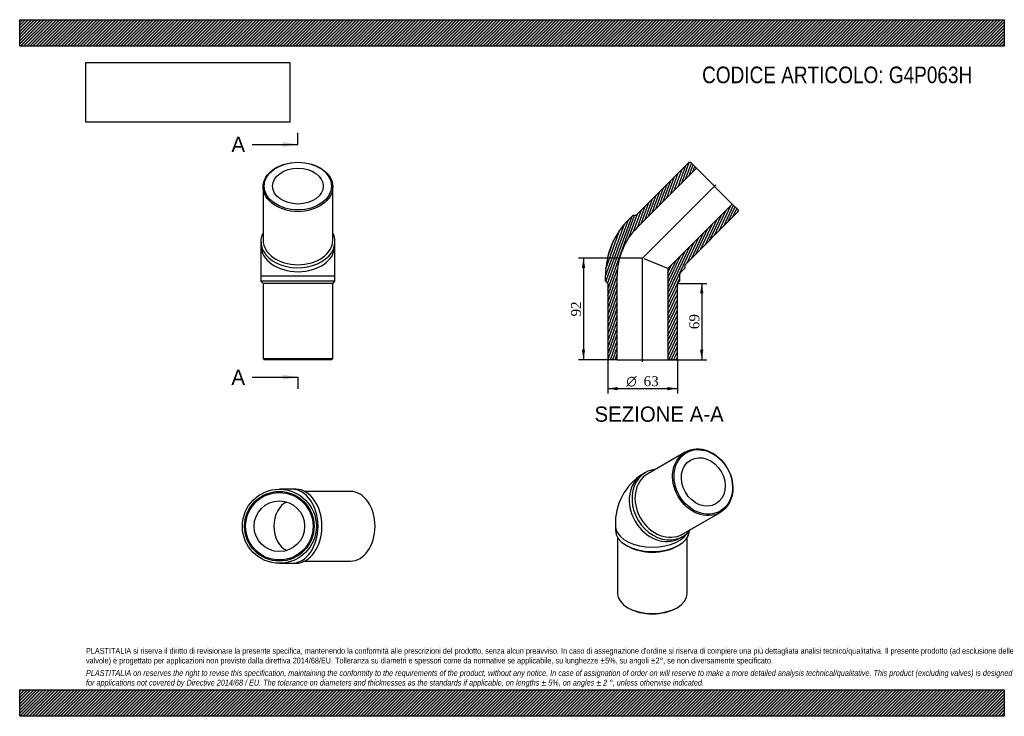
# Model space of a CAD drawing. Header units: millimetres. Extents: x 0 to 891, y 0 to 630.
import ezdxf
from ezdxf.enums import TextEntityAlignment as Align
from ezdxf.lldxf.tags import DXFTag

# ---------------------------------------------------------------- set-up
doc = ezdxf.new("R2010")
doc.units = ezdxf.units.MM
doc.header["$LTSCALE"] = 3
for name, color, linetype in [('Default', 7, 'Continuous'), ('DV4_Default', 7, 'Continuous'), ('G4P063H', 7, 'Continuous')]:
    doc.layers.add(name, color=color, linetype=linetype)
doc.styles.add('SEACAD_Solid_Edge_ANSI', font='seans.ttf')
doc.styles.add('SEACAD_Solid_Edge_ANSI1_Symbols', font='semeca1.ttf')
doc.styles.add('SEACAD_Times_New_Roman', font='times.ttf')
tags = doc.linetypes.add('CENTER2', pattern=[28.575000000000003, 19.05, -3.175, 3.175, -3.175]).pattern_tags.tags
tags[10:11] = [DXFTag(74, 4), DXFTag(75, 0), DXFTag(340, '0'), DXFTag(46, 0.0), DXFTag(50, 0.0), DXFTag(44, 0.0), DXFTag(45, 0.0)]
tags[8:9] = [DXFTag(74, 4), DXFTag(75, 0), DXFTag(340, '0'), DXFTag(46, 0.0), DXFTag(50, 0.0), DXFTag(44, 0.0), DXFTag(45, 0.0)]
tags[6:7] = [DXFTag(74, 4), DXFTag(75, 0), DXFTag(340, '0'), DXFTag(46, 0.0), DXFTag(50, 0.0), DXFTag(44, 0.0), DXFTag(45, 0.0)]
tags[4:5] = [DXFTag(74, 4), DXFTag(75, 0), DXFTag(340, '0'), DXFTag(46, 0.0), DXFTag(50, 0.0), DXFTag(44, 0.0), DXFTag(45, 0.0)]
doc.dimstyles.new('ANSImm', dxfattribs={"dimtxt": 9, "dimasz": 9, "dimexe": 4.5, "dimexo": 0, "dimgap": 2.25, "dimtad": 1, "dimdsep": 46, "dimtxsty": 'SEACAD_Times_New_Roman', "dimblk1": '_SE_FILLED', "dimblk2": '_SE_FILLED', "dimsah": 1, "dimcen": 4.5, "dimazin": 0, "dimtfac": 0.85, "dimtdec": 3, "dimtofl": 0, "dimtmove": 0, "dimatfit": 3, "dimfxl": 1, "dimarcsym": 0})
picture_1 = doc.add_image_def('image1.jpg', size_in_pixel=(4302, 1260))
pattern_1 = [(45, (0, 0), (-1.414213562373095, 1.414213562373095), [])]

# ---------------------------------------------------------------- blocks, each defined once
blk = doc.blocks.new('SE')
at = {"layer": 'G4P063H', "color": 7, "linetype": 'Continuous'}
for p, q in [((602.3298700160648, 238.950582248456), (568.3298749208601, 219.3206669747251)), ((566.3298747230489, 220.4753671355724), (563.8298750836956, 219.0319910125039)), ((599.8298856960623, 164.7610727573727), (633.829880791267, 184.3909880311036)), ((539.0798831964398, 172.3373904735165), (539.0798835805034, 168.2549073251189)), ((541.0798841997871, 161.6721024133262), (541.0798889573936, 111.1001434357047)), ((597.3298865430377, 161.0082955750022), (599.829886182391, 162.4516716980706)), ((604.0798889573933, 111.1001493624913), (604.0798841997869, 161.6721083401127)), ((548.8918034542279, 154.5785946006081), (550.3060173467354, 153.7620978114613)), ((594.8537525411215, 153.762102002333), (596.2679662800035, 154.5785990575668)), ((550.3060225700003, 98.2403269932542), (551.0131295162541, 97.83207859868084)), ((594.1466508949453, 97.832082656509), (594.8537577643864, 98.24033118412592))]:
    blk.add_line(p, q, dxfattribs=at)
blk.add_arc((591.0491688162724, 174.6981454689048), 52.02287777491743, 121.5483412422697, 182.6009280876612, dxfattribs=at)
for centre, major_axis, ratio in [((618.0798754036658, 211.6707851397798), (15.75000538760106, -27.27979710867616), 0.8164965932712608), ((618.5798753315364, 211.9594603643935), (-15.25000521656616, 26.41377180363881), 0.8164965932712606), ((618.5798753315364, 211.9594603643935), (11.45000391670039, -19.83197948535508), 0.8164965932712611)]:
    blk.add_ellipse(centre, major_axis=major_axis, ratio=ratio, dxfattribs=at)
for centre, major_axis, ratio, start_param, end_param in [((583.0798804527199, 191.4635194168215), (-16.75000572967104, 29.01184771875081), 0.8164965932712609, 5.935895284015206, 6.283185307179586), ((580.5798808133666, 190.020143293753), (-16.75000572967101, 29.01184771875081), 0.8164965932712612, 0, 3.141592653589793), ((583.0798804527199, 191.4635194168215), (-16.75000572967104, 29.01184771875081), 0.8164965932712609, 1.59551582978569e-15, 3.488882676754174), ((584.0798803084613, 192.0408698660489), (15.75000538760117, -27.27979710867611), 0.8164965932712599, 3.141592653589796, 6.283185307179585), ((572.5798831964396, 172.3373936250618), (33.49999999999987, 3.151545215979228e-06), 0.5773502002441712, 3.141565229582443, 5.918548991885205), ((572.5798835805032, 168.2549104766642), (-33.49999999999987, -3.151545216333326e-06), 0.5773502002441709, 0, 3.116710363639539), ((572.5798837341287, 166.6219172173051), (-31.49999999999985, -2.963393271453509e-06), 0.577350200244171, 0.7853979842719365, 2.356194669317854), ((572.5798889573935, 111.100146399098), (31.49999999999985, 2.963393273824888e-06), 0.5773502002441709, 3.141592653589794, 6.283185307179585), ((572.5798890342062, 110.2836497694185), (-30.49999999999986, -2.869317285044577e-06), 0.5773502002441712, 0.785397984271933, 2.356194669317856)]:
    blk.add_ellipse(centre, major_axis=major_axis, ratio=ratio, start_param=start_param, end_param=end_param, dxfattribs=at)
blk = doc.blocks.new('SE1')
at = {"layer": 'G4P063H', "color": 7, "linetype": 'Continuous'}
for p, q in [((220.2911467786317, 478.7951501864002), (220.2911467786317, 430.711889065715)), ((283.2911467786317, 430.711889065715), (283.2911467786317, 478.7951501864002)), ((218.2911467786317, 429.297675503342), (218.2911467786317, 425.7621415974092)), ((285.2911467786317, 425.7621415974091), (285.2911467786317, 429.2976755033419)), ((218.2911467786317, 425.7621415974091), (218.2911467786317, 398.4484330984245)), ((285.2911467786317, 398.4484330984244), (285.2911467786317, 425.7621415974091)), ((218.2911467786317, 398.4484330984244), (285.2911467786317, 398.4484330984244)), ((218.2911467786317, 398.4484330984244), (218.2911467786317, 393.4484330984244)), ((285.2911467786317, 393.4484330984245), (218.2911467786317, 393.4484330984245)), ((218.2911467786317, 393.4484330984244), (220.2911467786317, 391.4484330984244)), ((283.2911467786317, 391.4484330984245), (285.2911467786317, 393.4484330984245)), ((285.2911467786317, 393.4484330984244), (285.2911467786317, 398.4484330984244)), ((283.2911467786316, 391.4484330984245), (220.2911467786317, 391.4484330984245)), ((220.2911467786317, 391.4484330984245), (220.2911467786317, 323.4484330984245)), ((283.2911467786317, 323.4484330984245), (283.2911467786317, 391.4484330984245)), ((220.2911467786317, 323.4484330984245), (283.2911467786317, 323.4484330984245)), ((220.2911467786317, 323.4484330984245), (221.2911467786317, 322.4484330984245)), ((282.2911467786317, 322.4484330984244), (221.2911467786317, 322.4484330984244)), ((282.2911467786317, 322.4484330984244), (283.2911467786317, 323.4484330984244))]:
    blk.add_line(p, q, dxfattribs=at)
for centre, major_axis, ratio in [((251.7911467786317, 478.7951501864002), (31.49999999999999, -1.387778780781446e-14), 0.7071067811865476), ((251.7911467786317, 479.5022569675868), (-30.5, 1.387778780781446e-14), 0.707106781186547), ((251.7911467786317, 479.5022569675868), (-22.90000000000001, -1.387778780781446e-14), 0.7071067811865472)]:
    blk.add_ellipse(centre, major_axis=major_axis, ratio=ratio, dxfattribs=at)
for centre, major_axis, ratio, start_param, end_param in [((251.7911467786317, 429.2976755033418), (33.50000000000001, 1.908195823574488e-14), 0.7071067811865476, 2.794302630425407, 6.283185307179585), ((251.7911467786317, 429.2976755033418), (33.50000000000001, 1.908195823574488e-14), 0.7071067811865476, 3.993776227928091e-15, 0.3472900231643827), ((251.7911467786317, 430.711889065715), (31.5, 0), 0.7071067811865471, 3.141592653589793, 6.283185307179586), ((251.7911467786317, 425.7621415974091), (33.50000000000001, 2.949029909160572e-14), 0.7071067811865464, 3.141592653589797, 6.283185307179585)]:
    blk.add_ellipse(centre, major_axis=major_axis, ratio=ratio, start_param=start_param, end_param=end_param, dxfattribs=at)
blk = doc.blocks.new('SE2')
at = {"layer": 'G4P063H', "color": 7, "linetype": 'Continuous'}
for p, q in [((246.2916717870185, 205.3633058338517), (234.9779632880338, 205.3633058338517)), ((249.8272056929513, 205.3633058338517), (246.2916717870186, 205.3633058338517)), ((299.3246803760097, 203.3633058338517), (257.8894634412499, 203.3633058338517)), ((234.9779632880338, 138.3633058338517), (246.2916717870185, 138.3633058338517)), ((246.2916717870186, 138.3633058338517), (249.8272056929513, 138.3633058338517)), ((257.8894634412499, 140.3633058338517), (299.3246803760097, 140.3633058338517))]:
    blk.add_line(p, q, dxfattribs=at)
for radius in [33.5, 31.49999999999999, 30.49999999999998, 22.9]:
    blk.add_circle((234.9779632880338, 171.8633058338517), radius, dxfattribs=at)
for centre, major_axis, ratio, start_param, end_param in [((246.2916717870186, 171.8633058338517), (-2.081668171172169e-14, -33.50000000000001), 0.7071067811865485, 0, 3.141592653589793), ((249.8272056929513, 171.8633058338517), (-2.081668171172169e-14, -33.50000000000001), 0.7071067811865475, 8.78783092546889e-16, 3.141592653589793), ((299.3246803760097, 171.8633058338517), (0, -31.49999999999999), 0.7071067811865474, 0, 3.141592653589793), ((246.2916717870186, 171.8633058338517), (-2.949029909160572e-14, -22.90000000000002), 0.7071067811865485, 3.435199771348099, 5.989578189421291)]:
    blk.add_ellipse(centre, major_axis=major_axis, ratio=ratio, start_param=start_param, end_param=end_param, dxfattribs=at)
blk = doc.blocks.new('SE4')
at = {"color": 7, "linetype": 'Continuous', "style": 'SEACAD_Solid_Edge_ANSI'}
blk.add_text('A', height=13.8, dxfattribs=at).set_placement((191.6167281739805, 524.1592360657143), align=Align.TOP_LEFT)
blk = doc.blocks.new('SE5')
at = {"color": 7, "linetype": 'Continuous', "style": 'SEACAD_Solid_Edge_ANSI'}
blk.add_text('A', height=13.8, dxfattribs=at).set_placement((191.6167281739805, 313.5586614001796), align=Align.TOP_LEFT)
blk = doc.blocks.new('SEANNOT_GROUP')
at = {"linetype": 'Continuous'}
blk.add_hatch(color=7, dxfattribs=at).paths.add_polyline_path([(237.9911464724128, 514.9592360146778), (251.7911467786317, 517.2592360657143), (237.9911464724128, 519.5592361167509)])
at = {"color": 7, "linetype": 'Continuous'}
blk.add_lwpolyline([(210.3911467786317, 517.2592360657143), (251.7911467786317, 517.2592360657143)], dxfattribs=at)
blk = doc.blocks.new('SEANNOT_GROUP1')
at = {"linetype": 'Continuous'}
blk.add_hatch(color=7, dxfattribs=at).paths.add_polyline_path([(237.9911464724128, 304.3586613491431), (251.7911467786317, 306.6586614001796), (237.9911464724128, 308.958661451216)])
at = {"color": 7, "linetype": 'Continuous'}
blk.add_lwpolyline([(210.3911467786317, 306.6586614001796), (251.7911467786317, 306.6586614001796)], dxfattribs=at)
blk = doc.blocks.new('SE3')
at = {"layer": 'Default', "color": 7, "linetype": 'CENTER2'}
for p, q in [((251.7911467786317, 517.2592360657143), (251.7911467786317, 527.6092360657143)), ((251.7911467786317, 306.6586614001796), (251.7911467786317, 296.3086614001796))]:
    blk.add_line(p, q, dxfattribs=at)
at = {"layer": 'Default', "color": 7, "linetype": 'CENTER2', "const_width": 0.0001}
blk.add_lwpolyline([(251.7911467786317, 517.2592360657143), (251.7911467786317, 306.6586614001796)], dxfattribs=at)
at = {"layer": 'Default'}
for name in ['SE4', 'SEANNOT_GROUP', 'SE5', 'SEANNOT_GROUP1']:
    blk.add_blockref(name, (0, 0), dxfattribs=at)
blk = doc.blocks.new('SE6')
at = {"layer": 'G4P063H', "linetype": 'Continuous'}
h = blk.add_hatch(dxfattribs=at)
h.set_pattern_fill('LINE', scale=0.6299212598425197, angle=70, style=0)
h.set_pattern_definition([(70, (0, 0), (-1.879385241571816, 0.6840402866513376), [])])
edge = h.paths.add_edge_path()
edge.add_line((557.606423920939, 452.9857526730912), (554.7779967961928, 452.9857526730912))
edge.add_line((554.7779967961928, 452.9857526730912), (551.2424628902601, 449.4502187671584))
edge.add_arc((602.2442485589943, 398.4484330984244), 72.1274169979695, 135.0000000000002, 180)
edge.add_line((530.1168315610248, 398.4484330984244), (530.1168315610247, 393.4484330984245))
edge.add_line((530.1168315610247, 393.4484330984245), (532.1168315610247, 391.4484330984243))
edge.add_line((532.1168315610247, 391.4484330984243), (532.1168315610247, 323.4484330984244))
edge.add_line((532.1168315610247, 323.4484330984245), (533.1168315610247, 322.4484330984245))
edge.add_line((533.1168315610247, 322.4484330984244), (540.7168315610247, 322.4484330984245))
edge.add_line((540.7168315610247, 322.4484330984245), (540.7168315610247, 398.4484330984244))
edge.add_arc((602.2442485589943, 398.4484330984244), 61.52741699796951, 135.0000000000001, 180, ccw=False)
edge.add_line((558.7377947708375, 441.954886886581), (612.4779101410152, 495.6950022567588))
edge.add_line((612.4779101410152, 495.6950022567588), (607.1038986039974, 501.0690137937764))
edge.add_line((607.1038986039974, 501.0690137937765), (605.6896850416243, 501.0690137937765))
edge.add_line((605.6896850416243, 501.0690137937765), (557.606423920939, 452.9857526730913))
h = blk.add_hatch(dxfattribs=at)
h.set_pattern_fill('LINE', scale=0.6299212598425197, angle=65, style=0)
h.set_pattern_definition([(65, (0, 0), (-1.8126155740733, 0.8452365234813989), [])])
edge = h.paths.add_edge_path()
edge.add_line((602.1541511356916, 405.6095983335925), (602.1541511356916, 408.4380254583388))
edge.add_line((602.1541511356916, 408.4380254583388), (650.2374122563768, 456.521286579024))
edge.add_line((650.2374122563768, 456.521286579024), (650.2374122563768, 457.9355001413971))
edge.add_line((650.2374122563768, 457.935500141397), (644.863400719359, 463.3095116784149))
edge.add_line((644.863400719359, 463.3095116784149), (586.5168315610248, 404.9629425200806))
edge.add_line((586.5168315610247, 404.9629425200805), (586.5168315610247, 322.4484330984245))
edge.add_line((586.5168315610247, 322.4484330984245), (594.1168315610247, 322.4484330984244))
edge.add_line((594.1168315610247, 322.4484330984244), (595.1168315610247, 323.4484330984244))
edge.add_line((595.1168315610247, 323.4484330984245), (595.1168315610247, 391.4484330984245))
edge.add_line((595.1168315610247, 391.4484330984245), (597.1168315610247, 393.4484330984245))
edge.add_line((597.1168315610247, 393.4484330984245), (597.1168315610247, 398.4484330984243))
edge.add_arc((602.2442485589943, 398.4484330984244), 5.127416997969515, 135.0000000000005, 180, ccw=False)
edge.add_line((598.6186172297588, 402.0740644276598), (602.1541511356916, 405.6095983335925))
at = {"layer": 'DV4_Default', "color": 7, "linetype": 'CENTER2'}
for p, q in [((563.2974450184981, 414.1290465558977), (629.9080922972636, 480.7396938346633)), ((563.6168315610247, 320.6984330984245), (563.6168315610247, 414.9245970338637))]:
    blk.add_line(p, q, dxfattribs=at)
at = {"layer": 'G4P063H', "color": 7, "linetype": 'Continuous'}
for p, q in [((605.6896850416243, 501.0690137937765), (557.606423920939, 452.9857526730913)), ((605.6896850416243, 501.0690137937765), (607.1038986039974, 501.0690137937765)), ((612.4779101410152, 495.6950022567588), (607.1038986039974, 501.0690137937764)), ((558.7377947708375, 441.954886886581), (612.4779101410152, 495.6950022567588)), ((612.4779101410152, 495.6950022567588), (644.863400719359, 463.3095116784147)), ((644.863400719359, 463.309511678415), (586.5168315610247, 404.9629425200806)), ((602.1541511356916, 408.4380254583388), (650.2374122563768, 456.521286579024)), ((650.2374122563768, 457.935500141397), (644.863400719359, 463.3095116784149)), ((650.2374122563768, 457.935500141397), (650.2374122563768, 456.5212865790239)), ((551.2424628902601, 449.4502187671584), (554.7779967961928, 452.9857526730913)), ((557.606423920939, 452.9857526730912), (554.7779967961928, 452.9857526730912)), ((586.5168315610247, 404.9629425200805), (565.1451689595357, 413.8153750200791)), ((586.5168315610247, 404.9629425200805), (586.5168315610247, 322.4484330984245)), ((602.1541511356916, 405.6095983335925), (598.6186172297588, 402.0740644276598)), ((602.1541511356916, 405.6095983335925), (602.1541511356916, 408.4380254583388)), ((530.1168315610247, 393.4484330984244), (530.1168315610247, 398.4484330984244)), ((530.1168315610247, 393.4484330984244), (532.1168315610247, 391.4484330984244)), ((540.7168315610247, 322.4484330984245), (540.7168315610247, 398.4484330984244)), ((595.1168315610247, 391.4484330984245), (597.1168315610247, 393.4484330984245)), ((597.1168315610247, 398.4484330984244), (597.1168315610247, 393.4484330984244)), ((532.1168315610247, 391.4484330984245), (532.1168315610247, 323.4484330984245)), ((595.1168315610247, 323.4484330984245), (595.1168315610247, 391.4484330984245)), ((533.1168315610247, 322.4484330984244), (532.1168315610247, 323.4484330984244)), ((540.7168315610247, 322.4484330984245), (533.1168315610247, 322.4484330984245)), ((540.7168315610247, 322.4484330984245), (586.5168315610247, 322.4484330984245)), ((594.1168315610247, 322.4484330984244), (586.5168315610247, 322.4484330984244)), ((595.1168315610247, 323.4484330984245), (594.1168315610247, 322.4484330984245))]:
    blk.add_line(p, q, dxfattribs=at)
for radius, start in [(72.1274169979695, 135.0000000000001), (61.52741699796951, 135.0000000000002), (5.127416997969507, 135.0000000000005)]:
    blk.add_arc((602.2442485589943, 398.4484330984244), radius, start, 180, dxfattribs=at)
blk = doc.blocks.new('DMBLK5')
at = {"layer": 'Default', "linetype": 'Continuous'}
for points in [[(618.6921046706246, 382.4484330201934), (617.1921046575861, 391.4484330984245), (615.6921046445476, 382.4484330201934)], [(618.6921046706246, 331.4484330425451), (615.6921046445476, 331.4484330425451), (617.1921046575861, 322.448432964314)]]:
    blk.add_hatch(color=7, dxfattribs=at).paths.add_polyline_path(points)
at = {"layer": 'Default', "color": 7, "linetype": 'Continuous'}
for p, q in [((595.1168315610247, 391.4484330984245), (621.6921046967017, 391.4484330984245)), ((617.1921046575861, 391.4484330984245), (617.1921046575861, 322.448432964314)), ((586.5168315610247, 322.4484330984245), (621.6921046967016, 322.4484330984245))]:
    blk.add_line(p, q, dxfattribs=at)
at = {"layer": 'Default', "color": 7, "linetype": 'Continuous', "style": 'SEACAD_Times_New_Roman'}
blk.add_text('69', height=9, rotation=90, dxfattribs=at).set_placement((605.9421046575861, 350.1237884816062), align=Align.TOP_LEFT)
blk = doc.blocks.new('_SE_FILLED')
at = {"color": 0}
blk.add_line((0, 0), (-1, 0), dxfattribs=at)
blk.add_solid([(0, 0), (-1, -0.1665), (-1, 0.1665), (0, 0)], dxfattribs=at)
blk = doc.blocks.new('GDimGGroup')
at = {"layer": 'Default', "linetype": 'Continuous'}
for points in [[(541.1168316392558, 294.8715107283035), (541.1168316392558, 297.8715107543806), (532.1168315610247, 296.3715107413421)], [(586.1168306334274, 294.8715107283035), (595.1168307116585, 296.3715107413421), (586.1168306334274, 297.8715107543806)]]:
    blk.add_hatch(color=7, dxfattribs=at).paths.add_polyline_path(points)
at = {"layer": 'Default', "color": 7, "linetype": 'Continuous'}
for p, q in [((532.1168315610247, 323.4484330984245), (532.1168315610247, 291.8715107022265)), ((595.1168315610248, 323.4484330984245), (595.1168315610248, 291.8715107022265)), ((532.1168315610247, 296.3715107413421), (595.1168307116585, 296.3715107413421))]:
    blk.add_line(p, q, dxfattribs=at)
for s, style, p in [('O', 'SEACAD_Solid_Edge_ANSI1_Symbols', (548.9606076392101, 307.6215107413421)), ('63', 'SEACAD_Times_New_Roman', (564.6237655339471, 307.6215107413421))]:
    blk.add_text(s, height=9, dxfattribs=dict(at, style=style)).set_placement(p, align=Align.TOP_LEFT)
blk = doc.blocks.new('DMBLK6')
at = {"layer": 'Default', "linetype": 'Continuous'}
for points in [[(508.695464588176, 405.4484330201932), (511.695464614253, 405.4484330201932), (510.1954646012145, 414.4484330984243)], [(508.695464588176, 331.4484348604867), (510.1954646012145, 322.4484347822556), (511.695464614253, 331.4484348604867)]]:
    blk.add_hatch(color=7, dxfattribs=at).paths.add_polyline_path(points)
at = {"layer": 'Default', "color": 7, "linetype": 'Continuous'}
for p, q in [((563.6168315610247, 414.4484330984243), (505.6954645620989, 414.4484330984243)), ((510.1954646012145, 414.4484330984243), (510.1954646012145, 322.4484347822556)), ((540.7168315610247, 322.4484330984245), (505.695464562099, 322.4484330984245))]:
    blk.add_line(p, q, dxfattribs=at)
at = {"layer": 'Default', "color": 7, "linetype": 'Continuous', "style": 'SEACAD_Times_New_Roman'}
blk.add_text('92', height=9, rotation=90, dxfattribs=at).set_placement((498.9454646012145, 361.6237893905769), align=Align.TOP_LEFT)

msp = doc.modelspace()

# ---------------------------------------------------------------- hatches: boundary and pattern name
at = {"layer": 'Default', "linetype": 'Continuous'}
h = msp.add_hatch(dxfattribs=at)
h.set_pattern_fill('LINE', scale=0.6299212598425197, angle=45, style=0)
h.set_pattern_definition(pattern_1)
h.paths.add_polyline_path([(891, 606.0000098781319), (891, 630.0000098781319), (7.650947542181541e-06, 630.0000098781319), (7.650947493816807e-06, 606.0000098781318)])
for points in [[(891, 606.0000098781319), (891, 630.0000098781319), (7.650947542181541e-06, 630.0000098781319), (7.650947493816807e-06, 606.0000098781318)], [(890.9999878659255, -8.595717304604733e-06), (890.9999878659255, 23.99999999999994), (-1.213407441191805e-05, 23.99999999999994), (-1.213407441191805e-05, -8.595717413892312e-06)]]:
    msp.add_hatch(color=7, dxfattribs=at).paths.add_polyline_path(points)
h = msp.add_hatch(dxfattribs=at)
h.set_pattern_fill('LINE', scale=0.6299212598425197, angle=45, style=0)
h.set_pattern_definition(pattern_1)
h.paths.add_polyline_path([(890.9999878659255, -8.595717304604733e-06), (890.9999878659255, 23.99999999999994), (-1.213407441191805e-05, 23.99999999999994), (-1.213407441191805e-05, -8.595717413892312e-06)])

# ---------------------------------------------------------------- linework, layer by layer
at = {"layer": 'Default', "color": 7, "linetype": 'Continuous'}
for p, q in [((7.650947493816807e-06, 630.0000098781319), (890.9999999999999, 630.0000098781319)), ((7.650947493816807e-06, 606.0000098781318), (7.650947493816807e-06, 630.0000098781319)), ((891, 630.0000098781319), (891, 606.0000098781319)), ((891, 606.0000098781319), (7.650947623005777e-06, 606.0000098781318)), ((-1.213407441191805e-05, 23.99999999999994), (890.9999878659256, 23.99999999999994)), ((-1.213407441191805e-05, -8.595717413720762e-06), (-1.213407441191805e-05, 23.99999999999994)), ((890.9999878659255, 23.99999999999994), (890.9999878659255, -8.595717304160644e-06)), ((890.9999878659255, -8.595717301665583e-06), (-1.213407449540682e-05, -8.595717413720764e-06))]:
    msp.add_line(p, q, dxfattribs=at)

# ---------------------------------------------------------------- block references
at = {"layer": 'Default'}
for name in ['SE3', 'SE1', 'SE6', 'GDimGGroup', 'SE', 'SE2']:
    msp.add_blockref(name, (0, 0), dxfattribs=at)

# ---------------------------------------------------------------- texts
at = {"layer": 'Default', "color": 7, "linetype": 'Continuous', "style": 'SEACAD_Solid_Edge_ANSI'}
msp.add_text('SEZIONE A-A', height=13.8, dxfattribs=at).set_placement((520.17863845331, 280.1839552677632), align=Align.TOP_LEFT)
at = {"layer": 'Default', "attachment_point": 1}
for s, insert, char_height, width in [('{\\fArial Narrow|b0||i0||c0|p34;\\C7;\\H15.;\\W1.;CODICE ARTICOLO: G4P063H}', (617.5367018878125, 587.6038530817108), 15, 258.0011162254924), ("{\\fArial Narrow|b0||i0||c0|p34;\\C7;\\H5.25;\\W1.;PLASTITALIA si riserva il diritto di revisionare la presente specifica, mantenendo la conformità alle prescrizioni del prodotto, senza alcun preavviso. In caso di assegnazione d'ordine si riserva di compiere una più dettagliata analisi tecnico/qualitativa. Il presente prodotto (ad esclusione delle \\P}{\\fArial Narrow|b0||i0||c0|p34;\\C7;\\H5.25;\\W1.;valvole) è progettato per applicazioni non previste dalla direttiva 2014/68/EU. Tolleranza su diametri e spessori come da normative se applicabile, su lunghezze ±5%, su angoli ±2°, se non diversamente specificato.\\P}{\\fArial Narrow|b0||i0||c0|p34;\\C7;\\H1.5;\\W1.;   \\P}{\\fArial Narrow|b0||i1||c0|p34;\\C7;\\H5.25;\\W1.;PLASTITALIA on reserves the right to revise this specification, maintaining the conformity to the requirements of the product, without any notice. In case of assignation of order on will reserve to make a more detailed analysis technical/qualitative. This product (excluding valves) is designed \\P}{\\fArial Narrow|b0||i1||c0|p34;\\C7;\\H5.25;\\W1.;for applications not covered by Directive 2014/68 / EU. The tolerance on diameters and thicknesses as the standards if applicable, on lengths ± 5%, on angles ± 2 °, unless otherwise indicated.\\P}", (59.99998786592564, 61.80709567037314), 5.25, 770.9999999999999)]:
    msp.add_mtext(s, dxfattribs=dict(at, insert=insert, char_height=char_height, width=width))

# ---------------------------------------------------------------- dimensions: what is measured, and where the dimension line sits
at = {"layer": 'Default', "color": 7, "linetype": 'Continuous'}
for base, p1, p2, picture, middle in [((510.1954646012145, 322.4484330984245), (563.6168315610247, 414.4484330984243), (540.7168315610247, 322.4484330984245), 'DMBLK6', (510.1954646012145, 368.44843394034)), ((617.1921046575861, 322.4484330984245), (595.1168315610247, 391.4484330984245), (586.5168315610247, 322.4484330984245), 'DMBLK5', (617.1921046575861, 356.9484330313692))]:
    dim = msp.add_linear_dim(base=base, p1=p1, p2=p2, angle=90, text='\\A1;<>', dimstyle='ANSImm', dxfattribs=at)
    dim.commit()
    dim.dimension.update_dxf_attribs({"geometry": picture, "text_midpoint": middle, "dimtype": 160})

# ---------------------------------------------------------------- pictures from other files: only their frames are drawn
image = msp.add_image(picture_1, insert=(60.00000765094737, 537.3095338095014), size_in_units=(184.3714285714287, 54))
image.dxf.flags = 7

doc.saveas('drawing.dxf')
